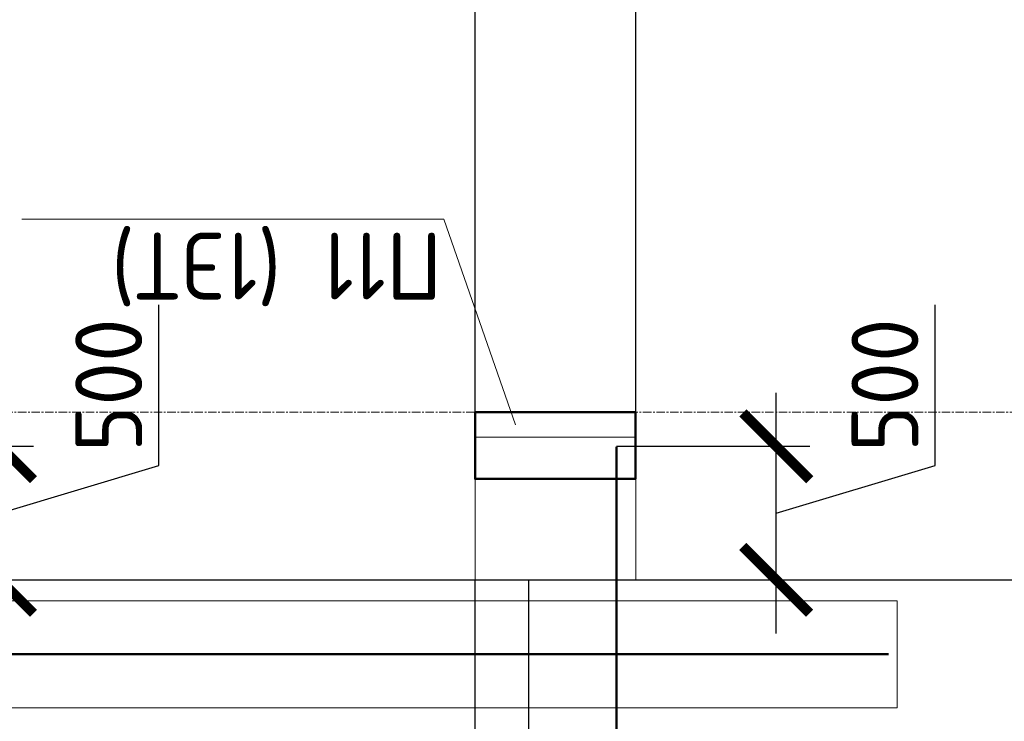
# Model space of a CAD drawing. Header units: millimetres. Extents: x 376598 to 1249954, y -318491 to -22134.
# Tile 234 of 256: x 614842 to 618523, y -29528 to -26905. Entities that reach past the tile are written whole.
import ezdxf
from ezdxf import colors
from ezdxf.entities.mleader import LeaderData, LeaderLine
from ezdxf.enums import TextEntityAlignment as Align
from ezdxf.math import Vec2, Vec3

# ---------------------------------------------------------------- set-up
doc = ezdxf.new("R2010")
doc.units = ezdxf.units.MM
doc.set_wipeout_variables(frame=1)
for name, pattern in [('______5', [1100, 800, -100, 100, -100]), ('________', [0]), ('осевая', [50.8, 31.75, -6.35, 6.35, -6.35])]:
    doc.linetypes.add(name, pattern=pattern)
for name, color, linetype, lineweight in [('Standard', 7, 'Continuous', 25), ('АрмСтер', 2, 'Continuous', 50), ('Конструкции 0.5', 5, 'Continuous', 50), ('Оси', 40, '______5', 18), ('подоснова', 151, 'Continuous', 5), ('РАЗМЕРЫ', 1, 'Continuous', 9)]:
    doc.layers.add(name, color=color, linetype=linetype, lineweight=lineweight)
doc.layers.add('АрмСтер_атрибуты', color=2, linetype='Continuous', lineweight=0, plot=False)
doc.styles.add('GOST-2.304_Type-B', font='GOST_Common.ttf')
doc.styles.get("Standard").update_dxf_attribs({"font": 'arial.ttf'})
doc.styles.add('Аннотативный', font='arial.ttf')
doc.dimstyles.new('СПДС', dxfattribs={"dimscale": 100, "dimtxt": 2.5, "dimasz": 2.5, "dimexe": 1.25, "dimexo": 0, "dimtad": 1, "dimdec": 0, "dimtxsty": 'GOST-2.304_Type-B', "dimblk": 'ARCHTICK', "dimcen": 2.5, "dimdle": 2, "dimadec": 0, "dimazin": 2, "dimtfac": 0.75, "dimtdec": 0, "dimtmove": 1, "dimatfit": 3, "dimfxl": 1, "dimtolj": 1, "dimarcsym": 1})

# ---------------------------------------------------------------- blocks, each defined once
blk = doc.blocks.new('*U105')
at = {"layer": 'РАЗМЕРЫ'}
for p, q in [((112.5, 200), (-112.5, 200)), ((112.5, -2200), (-112.5, -2200))]:
    blk.add_line(p, q, dxfattribs=at)
at = {"layer": 'РАЗМЕРЫ', "ltscale": 15}
blk.add_line((0, -2200), (0, 200), dxfattribs=at)
at = {"layer": 'РАЗМЕРЫ'}
for points in [[(0, 200), (20.9, 74.8), (-20.9, 74.8)], [(0, -2200), (20.9, -2074.8), (-20.9, -2074.8)]]:
    blk.add_solid(points, dxfattribs=at)
at = {"layer": 'АрмСтер_атрибуты', "color": 215, "ltscale": 15, "style": 'Аннотативный'}
for s, p in [('шаг', (51.4, -194.2)), ('n=', (51.4, -285.1)), ('Lр=', (50.2, -367.8))]:
    blk.add_text(s, height=50, dxfattribs=at).set_placement(p)
at = {"layer": 'АрмСтер_атрибуты', "style": 'Аннотативный', "flags": 8}
blk.add_attdef('ПОЗ', (110, 29.6), '', height=75, dxfattribs=at)
at = {"layer": 'АрмСтер_атрибуты', "color": 215, "style": 'Аннотативный'}
for tag, p, flags in [('ШАГ', (190.9, -194.2), 10), ('КОЛ', (138, -285.1), 8), ('ШИРИНА', (172.9, -367.8), 8)]:
    blk.add_attdef(tag, p, '', height=50, dxfattribs=dict(at, flags=flags))
at = {"layer": 'АрмСтер_атрибуты', "flags": 9}
for tag, p in [('МАССА', (-2096, -410.5)), ('ОБОЗНАЧЕНИЕ', (-2096, -524.4))]:
    blk.add_attdef(tag, p, '', height=75, dxfattribs=at)
at = {"linetype": 'Continuous', "lineweight": 0}
blk.add_wipeout([(35, 0), (28.3, 20.6), (10.8, 33.3), (-10.8, 33.3), (-28.3, 20.6), (-35, 0), (-28.3, -20.6), (-10.8, -33.3), (10.8, -33.3), (28.3, -20.6)], dxfattribs=at)
at = {"color": 0, "linetype": 'ByBlock', "lineweight": -2, "ltscale": 100}
blk.add_line((-1290, 0), (1950, 0), dxfattribs=at)
at = {"layer": 'РАЗМЕРЫ'}
blk.add_circle((0, 0), 35, dxfattribs=at)
at = {"layer": 'АрмСтер_атрибуты', "style": 'Аннотативный', "flags": 8}
blk.add_attdef('НАИМЕНОВАНИЕ', text='', height=75, dxfattribs=at).set_placement((0, -29.3), align=Align.TOP_CENTER)
blk = doc.blocks.new('*U106')
at = {"color": 0, "linetype": 'ByBlock', "lineweight": -2, "ltscale": 100}
blk.add_line((-1290, 0), (1950, 0), dxfattribs=at)
at = {"layer": 'АрмСтер_атрибуты', "style": 'Аннотативный', "flags": 8}
blk.add_attdef('ПОЗ', (110, 29.6), '', height=75, dxfattribs=at)
blk.add_attdef('НАИМЕНОВАНИЕ', text='', height=75, dxfattribs=at).set_placement((0, -29.3), align=Align.TOP_CENTER)
at = {"layer": 'АрмСтер_атрибуты', "color": 215, "style": 'Аннотативный'}
for tag, p, flags in [('ШАГ', (190.9, -194.2), 10), ('КОЛ', (138, -285.1), 8), ('ШИРИНА', (172.9, -367.8), 8)]:
    blk.add_attdef(tag, p, '', height=50, dxfattribs=dict(at, flags=flags))
at = {"layer": 'АрмСтер_атрибуты', "flags": 9}
for tag, p in [('МАССА', (-2096, -410.5)), ('ОБОЗНАЧЕНИЕ', (-2096, -524.4))]:
    blk.add_attdef(tag, p, '', height=75, dxfattribs=at)
blk = doc.blocks.new('*U770')
at = {"color": 0, "linetype": 'ByBlock', "lineweight": -2, "ltscale": 100}
blk.add_line((-2247.6, 0), (9547.4, 0), dxfattribs=at)
at = {"layer": 'АрмСтер_атрибуты', "flags": 9}
for tag, p in [('МАССА', (8241.4, 4789.5)), ('ОБОЗНАЧЕНИЕ', (8241.4, 4675.6))]:
    blk.add_attdef(tag, p, '', height=75, dxfattribs=at)
at = {"layer": 'АрмСтер_атрибуты', "style": 'Аннотативный', "flags": 8}
blk.add_attdef('ПОЗ', (110, 29.6), '', height=75, dxfattribs=at)
blk.add_attdef('НАИМЕНОВАНИЕ', text='', height=75, dxfattribs=at).set_placement((0, -29.3), align=Align.TOP_CENTER)
at = {"layer": 'АрмСтер_атрибуты', "color": 215, "style": 'Аннотативный'}
for tag, p, flags in [('ШАГ', (190.9, -194.2), 10), ('КОЛ', (138, -285.1), 8), ('ШИРИНА', (172.9, -367.8), 8)]:
    blk.add_attdef(tag, p, '', height=50, dxfattribs=dict(at, flags=flags))
blk = doc.blocks.new('_ArchTick')
at = {"color": 0, "linetype": 'ByBlock', "const_width": 0.15}
blk.add_lwpolyline([(-0.5, -0.5), (0.5, 0.5)], dxfattribs=at)
blk = doc.blocks.new('*D2507')
at = {"layer": 'DEFPOINTS', "color": 0, "lineweight": 0, "transparency": 16777216}
for p in [(614171, -28499.9), (614768.3, -28499.9), (614289.2, -28999.5)]:
    blk.add_point(p, dxfattribs=at)
at = {"layer": 'РАЗМЕРЫ', "color": 0, "lineweight": -2, "transparency": 16777216}
for p, q in [((615362, -28571.5), (615362, -27971.5)), ((614768.3, -29199.5), (614768.3, -28299.9)), ((614171, -28499.9), (614893.3, -28499.9)), ((614768.3, -28749.7), (615362, -28571.5)), ((614289.2, -28999.5), (614893.3, -28999.5))]:
    blk.add_line(p, q, dxfattribs=at)
at = {"layer": 'РАЗМЕРЫ', "color": 0, "lineweight": -2, "transparency": 16777216, "xscale": 250, "yscale": 250, "zscale": 250}
for p, rotation in [((614768.3, -28499.9), 90), ((614768.3, -28999.5), 270)]:
    blk.add_blockref('_ArchTick', p, dxfattribs=dict(at, rotation=rotation))
at = {"layer": 'РАЗМЕРЫ', "color": 0, "lineweight": 0, "transparency": 16777216, "insert": (615174.5, -28271.5), "char_height": 250, "attachment_point": 5, "rotation": 90, "style": 'GOST-2.304_Type-B'}
blk.add_mtext('\\A1;500', dxfattribs=at)
blk = doc.blocks.new('*D2166')
at = {"layer": 'DEFPOINTS', "color": 0, "lineweight": 0, "transparency": 16777216}
for p in [(617073.2, -28499.9), (617670.5, -28499.9), (617191.4, -28999.5)]:
    blk.add_point(p, dxfattribs=at)
at = {"layer": 'РАЗМЕРЫ', "color": 0, "lineweight": -2, "transparency": 16777216}
for p, q in [((618264.2, -28571.5), (618264.2, -27971.5)), ((617670.5, -29199.5), (617670.5, -28299.9)), ((617073.2, -28499.9), (617795.5, -28499.9)), ((617670.5, -28749.7), (618264.2, -28571.5)), ((617191.4, -28999.5), (617795.5, -28999.5))]:
    blk.add_line(p, q, dxfattribs=at)
at = {"layer": 'РАЗМЕРЫ', "color": 0, "lineweight": -2, "transparency": 16777216, "xscale": 250, "yscale": 250, "zscale": 250}
for p, rotation in [((617670.5, -28499.9), 90), ((617670.5, -28999.5), 270)]:
    blk.add_blockref('_ArchTick', p, dxfattribs=dict(at, rotation=rotation))
at = {"layer": 'РАЗМЕРЫ', "color": 0, "lineweight": 0, "transparency": 16777216, "insert": (618076.7, -28271.5), "char_height": 250, "attachment_point": 5, "rotation": 90, "style": 'GOST-2.304_Type-B'}
blk.add_mtext('\\A1;500', dxfattribs=at)
blk = doc.blocks.new('*D2638')
at = {"layer": 'DEFPOINTS', "color": 0, "lineweight": 0, "transparency": 16777216}
for p in [(616544.7, -26655.9), (613894.7, -28465.3), (616544.7, -28465.3)]:
    blk.add_point(p, dxfattribs=at)
at = {"layer": 'РАЗМЕРЫ', "color": 0, "lineweight": -2, "transparency": 16777216}
for p, q in [((613894.7, -28465.3), (613894.7, -26530.9)), ((616544.7, -28465.3), (616544.7, -26530.9)), ((613694.7, -26655.9), (616744.7, -26655.9))]:
    blk.add_line(p, q, dxfattribs=at)
at = {"layer": 'РАЗМЕРЫ', "color": 0, "lineweight": -2, "transparency": 16777216, "xscale": 250, "yscale": 250, "zscale": 250, "rotation": 180}
blk.add_blockref('_ArchTick', (613894.7, -26655.9), dxfattribs=at)
at = {"layer": 'РАЗМЕРЫ', "color": 0, "lineweight": -2, "transparency": 16777216, "xscale": 250, "yscale": 250, "zscale": 250}
blk.add_blockref('_ArchTick', (616544.7, -26655.9), dxfattribs=at)
at = {"layer": 'РАЗМЕРЫ', "color": 0, "lineweight": 0, "transparency": 16777216, "insert": (615219.7, -26468.4), "char_height": 250, "attachment_point": 5, "style": 'GOST-2.304_Type-B'}
blk.add_mtext('\\A1;2650', dxfattribs=at)
blk = doc.blocks.new('*D2331')
at = {"layer": 'DEFPOINTS', "color": 0, "lineweight": 0, "transparency": 16777216}
for p in [(617144.9, -26655.9), (616544.7, -28465.3), (617144.9, -28465.3)]:
    blk.add_point(p, dxfattribs=at)
at = {"layer": 'РАЗМЕРЫ', "color": 0, "lineweight": -2, "transparency": 16777216}
for p, q in [((616544.7, -28465.3), (616544.7, -26530.9)), ((617144.9, -28465.3), (617144.9, -26530.9)), ((616344.7, -26655.9), (617344.9, -26655.9))]:
    blk.add_line(p, q, dxfattribs=at)
at = {"layer": 'РАЗМЕРЫ', "color": 0, "lineweight": -2, "transparency": 16777216, "xscale": 250, "yscale": 250, "zscale": 250, "rotation": 180}
blk.add_blockref('_ArchTick', (616544.7, -26655.9), dxfattribs=at)
at = {"layer": 'РАЗМЕРЫ', "color": 0, "lineweight": -2, "transparency": 16777216, "xscale": 250, "yscale": 250, "zscale": 250}
blk.add_blockref('_ArchTick', (617144.9, -26655.9), dxfattribs=at)
at = {"layer": 'РАЗМЕРЫ', "color": 0, "lineweight": 0, "transparency": 16777216, "insert": (616844.8, -26468.4), "char_height": 250, "attachment_point": 5, "style": 'GOST-2.304_Type-B'}
blk.add_mtext('\\A1;600', dxfattribs=at)
blk = doc.blocks.new('*D2332')
at = {"layer": 'DEFPOINTS', "color": 0, "lineweight": 0, "transparency": 16777216}
for p in [(621844.6, -26655.9), (621844.6, -28445.3), (617144.9, -28465.3)]:
    blk.add_point(p, dxfattribs=at)
at = {"layer": 'РАЗМЕРЫ', "color": 0, "lineweight": -2, "transparency": 16777216}
for p, q in [((617144.9, -28465.3), (617144.9, -26530.9)), ((621844.6, -28445.3), (621844.6, -26530.9)), ((616944.9, -26655.9), (622044.6, -26655.9))]:
    blk.add_line(p, q, dxfattribs=at)
at = {"layer": 'РАЗМЕРЫ', "color": 0, "lineweight": -2, "transparency": 16777216, "xscale": 250, "yscale": 250, "zscale": 250, "rotation": 180}
blk.add_blockref('_ArchTick', (617144.9, -26655.9), dxfattribs=at)
at = {"layer": 'РАЗМЕРЫ', "color": 0, "lineweight": -2, "transparency": 16777216, "xscale": 250, "yscale": 250, "zscale": 250}
blk.add_blockref('_ArchTick', (621844.6, -26655.9), dxfattribs=at)
at = {"layer": 'РАЗМЕРЫ', "color": 0, "lineweight": 0, "transparency": 16777216, "insert": (619494.8, -26468.4), "char_height": 250, "attachment_point": 5, "style": 'GOST-2.304_Type-B'}
blk.add_mtext('\\A1;4700', dxfattribs=at)
blk = doc.blocks.new('_None')
blk = doc.blocks.new('попрап')
at = {"layer": 'Конструкции 0.5', "elevation": -4157.4}
blk.add_lwpolyline([(460042.7, 67159.9), (460642.7, 67159.9), (460642.7, 66909.9), (460042.7, 66909.9)], close=True, dxfattribs=at)
at = {"layer": 'Оси', "color": 16, "linetype": 'осевая', "lineweight": 0, "transparency": 33554687}
blk.add_line((417464.3, 66909.9, -4157.4), (473760.9, 66909.9, -4157.4), dxfattribs=at)
at = {"layer": 'подоснова', "color": 5, "ltscale": 0.3}
ml = blk.add_multileader_mtext('Standard', dxfattribs=at)
ml.set_content('П11 (1ЭТ)', color=5, style='GOST-2.304_Type-B')
ml.set_leader_properties(color=256, linetype='ByLayer', lineweight=15)
ml.set_arrow_properties(name='NONE')
ml.build(insert=Vec2(0, 0))
ml.multileader.update_dxf_attribs({"text_left_attachment_type": 6, "text_right_attachment_type": 6, "dogleg_length": 0.1, "arrow_head_size": 18})
ctx = ml.context
ctx.base_point, ctx.char_height, ctx.arrow_head_size, ctx.landing_gap_size, ctx.plane_origin = Vec3(460759.6, 66188, -1417.4), 250, 18, 20, Vec3(453154.1, 68615.6, -1417.4)
ctx.left_attachment, ctx.right_attachment, ctx.text_align_type = 6, 6, 1
notes = []
notes.append((ctx, [(0, (1, 1, 0), (460759.5, 66188, -1417.4), (1, 0), 0.1, [(0, [(460491.8, 66957.6, -1417.4)], 0, [])])]))
ctx.mtext.insert, ctx.mtext.alignment, ctx.mtext.flow_direction = Vec3(461384.9, 66488, -1417.4), 2, 5
for ctx, leaders in notes:
    for number, flags, end, landing, length, lines in leaders:
        leader = LeaderData()
        leader.index, (leader.has_last_leader_line, leader.has_dogleg_vector, leader.attachment_direction) = number, flags
        leader.last_leader_point, leader.dogleg_vector, leader.dogleg_length = Vec3(end), Vec3(landing), length
        for number, points, colour, breaks in lines:
            line = LeaderLine()
            line.index, line.vertices, line.color, line.breaks = number, Vec3.list(points), colors.encode_raw_color(colour), breaks
            leader.lines.append(line)
        ctx.leaders.append(leader)

msp = doc.modelspace()

# ---------------------------------------------------------------- linework, layer by layer
at = {"color": 7, "linetype": '________', "lineweight": 25, "transparency": 33554687}
for p, q in [((616544.8, -31739.5), (616544.8, -28999.5)), ((616744.8, -31739.5), (616744.8, -28999.5))]:
    msp.add_line(p, q, dxfattribs=at)
at = {"layer": 'Standard', "color": 7, "linetype": 'Continuous', "lineweight": 25, "transparency": 33554687}
msp.add_line((612744.8, -28999.5), (619194.7, -28999.5), dxfattribs=at)
at = {"layer": 'Оси', "color": 16, "linetype": 'осевая', "lineweight": 0, "ltscale": 0.5, "transparency": 33554687}
msp.add_line((616544.8, -27477.9), (616544.8, -34061.4), dxfattribs=at)

# ---------------------------------------------------------------- dimensions: what is measured, and where the dimension line sits
at = {"layer": 'РАЗМЕРЫ', "color": 4, "lineweight": 0}
for base, p1, p2, picture, middle in [((616544.7, -26655.9), (613894.7, -28465.3), (616544.7, -28465.3), '*D2638', (615219.7, -26468.4)), ((617144.9, -26655.9), (616544.7, -28465.3), (617144.9, -28465.3), '*D2331', (616844.8, -26468.4)), ((621844.6, -26655.9), (617144.9, -28465.3), (621844.6, -28445.3), '*D2332', (619494.8, -26468.4))]:
    dim = msp.add_linear_dim(base=base, p1=p1, p2=p2, dimstyle='СПДС', dxfattribs=at)
    dim.commit()
    dim.dimension.update_dxf_attribs({"geometry": picture, "text_midpoint": middle})

# ---------------------------------------------------------------- next in the draw order: block references
at = {"layer": 'АрмСтер', "ltscale": 15}
ref = msp.add_blockref('*U105', (614171, -30451.9), dxfattribs=dict(at, rotation=90))
ref.add_attrib('НАИМЕНОВАНИЕ', '12-A-III, L=3240', dxfattribs={"layer": 'АрмСтер_атрибуты', "height": 75, "rotation": 90, "style": 'Аннотативный', "flags": 8}).set_placement((614200.4, -30451.9), align=Align.TOP_CENTER)
ref.add_attrib('КОЛ', '13.0', (614456.2, -30313.8), dxfattribs={"layer": 'АрмСтер_атрибуты', "color": 215, "height": 50, "rotation": 90, "style": 'Аннотативный', "flags": 8})
ref.add_attrib('ШИРИНА', '2400.0', (614538.8, -30279), dxfattribs={"layer": 'АрмСтер_атрибуты', "color": 215, "height": 50, "rotation": 90, "style": 'Аннотативный', "flags": 8})
at = {"layer": 'АрмСтер', "ltscale": 15, "rotation": 90}
msp.add_blockref('*U106', (617073.2, -30451.9), dxfattribs=at)

# ---------------------------------------------------------------- next in the draw order: linework, layer by layer
at = {"color": 8, "lineweight": 0, "true_color": 0x787a7d}
msp.add_lwpolyline([(617144.9, -28999.5), (616544.9, -28999.5), (616544.9, -28465.3), (617144.9, -28465.3)], close=True, dxfattribs=at)

# ---------------------------------------------------------------- next in the draw order: block references
at = {"layer": 'АрмСтер', "ltscale": 15}
msp.add_blockref('*U770', (608542.4, -29277.9), dxfattribs=at)

# ---------------------------------------------------------------- next in the draw order: linework, layer by layer
at = {"layer": 'РАЗМЕРЫ', "color": 4}
msp.add_lwpolyline([(606294.8, -29077.9), (618122.6, -29077.9), (618122.6, -29477.9), (606294.8, -29477.9)], close=True, dxfattribs=at)

# ---------------------------------------------------------------- next in the draw order: block references
at = {"color": 1, "lineweight": 0, "rotation": 180}
msp.add_blockref('попрап', (1077187.4, 38537.6, 4157.4), dxfattribs=at)

# ---------------------------------------------------------------- next in the draw order: dimensions: what is measured, and where the dimension line sits
at = {"layer": 'РАЗМЕРЫ', "color": 1, "lineweight": 0}
for base, p1, p2, picture, middle in [((614768.3, -28499.9), (614289.2, -28999.5), (614171, -28499.9), '*D2507', (615174.5, -28509)), ((617670.5, -28499.9), (617191.4, -28999.5), (617073.2, -28499.9), '*D2166', (618076.7, -28509))]:
    dim = msp.add_linear_dim(base=base, p1=p1, p2=p2, angle=90, dimstyle='СПДС', dxfattribs=at)
    dim.commit()
    dim.dimension.update_dxf_attribs({"geometry": picture, "text_midpoint": middle})

doc.saveas('drawing.dxf')
